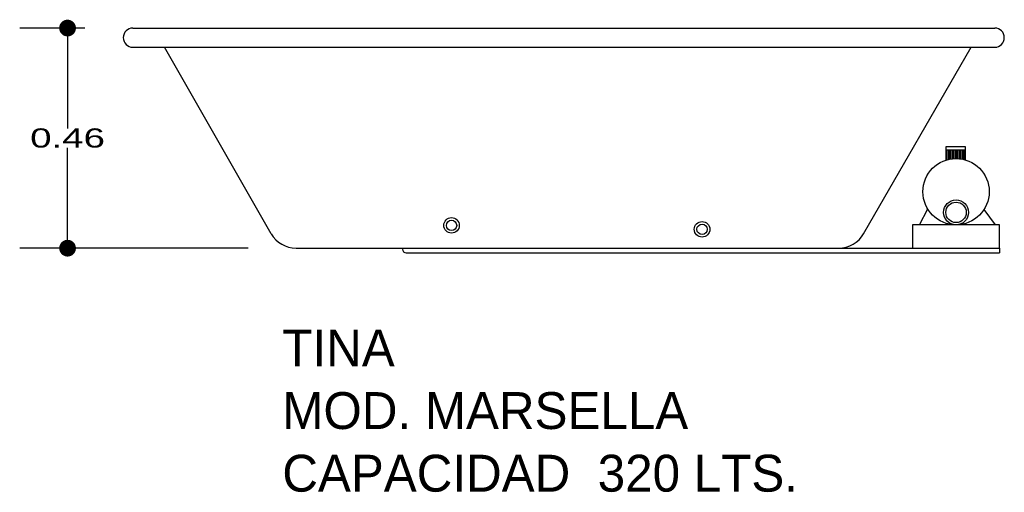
# Model space of a CAD drawing. Header units: millimetres. Extents: x 171.39 to 173.44, y 140.43 to 141.42.
import ezdxf

# ---------------------------------------------------------------- set-up
doc = ezdxf.new("R2010")
doc.units = ezdxf.units.MM
for name, color, linetype in [('cotas', 3, 'Continuous'), ('limies2', 2, 'Continuous'), ('limites', 1, 'Continuous')]:
    doc.layers.add(name, color=color, linetype=linetype)
doc.styles.add('77', font='txt')
doc.styles.add('style1', font='ABALC.TTF', dxfattribs={"width": 1.5})
doc.dimstyles.new('cotas1', dxfattribs={"dimtxt": 0.04, "dimasz": 0.035, "dimexe": 0.1, "dimexo": 0.1, "dimgap": 0, "dimtad": 0, "dimtih": 1, "dimtoh": 1, "dimzin": 1, "dimdsep": 46, "dimtxsty": 'style1', "dimblk": 'DOT', "dimcen": 0.2, "dimadec": 0, "dimazin": 0, "dimtm": 1e-09, "dimtfac": 1, "dimtix": 1, "dimtmove": 0, "dimatfit": 3, "dimfxl": 0, "dimarcsym": 0})

# ---------------------------------------------------------------- blocks, each defined once
blk = doc.blocks.new('_Dot')
at = {"layer": 'limies2', "color": 0, "lineweight": -2}
blk.add_line((-0.5, 0), (-1, 0), dxfattribs=at)
at = {"layer": 'limies2', "color": 0, "const_width": 0.5}
blk.add_lwpolyline([(-0.25, 0, 1), (0.25, 0, 1)], format="xyb", close=True, dxfattribs=at)
blk = doc.blocks.new('*D1')
at = {"layer": 'cotas', "color": 0, "lineweight": -2}
for p, q in [((171.5215, 141.4015), (171.3851, 141.4015)), ((171.4851, 141.3665), (171.4851, 141.1918)), ((171.4851, 140.9765), (171.4851, 141.1512)), ((171.8625, 140.9415), (171.3851, 140.9415))]:
    blk.add_line(p, q, dxfattribs=at)
at = {"layer": 'Defpoints', "color": 0}
for p in [(171.4851, 141.4015), (171.6215, 141.4015), (171.9625, 140.9415)]:
    blk.add_point(p, dxfattribs=at)
at = {"layer": 'cotas', "color": 0, "lineweight": -2, "xscale": 0.035, "yscale": 0.035, "zscale": 0.035}
for p, rotation in [((171.4851, 141.4015), 90), ((171.4851, 140.9415), 270)]:
    blk.add_blockref('_Dot', p, dxfattribs=dict(at, rotation=rotation))
at = {"layer": 'cotas', "color": 0, "insert": (171.4851, 141.1715), "char_height": 0.04, "attachment_point": 5, "style": 'style1'}
blk.add_mtext('0.46', dxfattribs=at)

msp = doc.modelspace()

# ---------------------------------------------------------------- hatches: boundary and pattern name
at = {"layer": 'limites'}
h = msp.add_hatch(dxfattribs=at)
h.set_pattern_fill('LINE', color=256, scale=0.000968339, angle=90, style=0)
h.set_pattern_definition([(90, (-19.45197, -61.3394456), (-0.003074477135, 2e-19), [])])
h.paths.add_polyline_path([(173.3599, 141.1259), (173.3599, 141.147), (173.32, 141.147), (173.32, 141.1255, -0.14758)])

# ---------------------------------------------------------------- linework, layer by layer
at = {"layer": 'limies2'}
for p, q in [((171.6215, 141.4015), (173.4215, 141.4015)), ((171.6215, 141.3615), (173.4215, 141.3615)), ((171.9104, 140.9717), (171.6876, 141.3615)), ((173.1477, 140.9716), (173.3721, 141.3615)), ((171.9625, 140.9415), (173.0957, 140.9415)), ((172.1925, 140.9315), (173.0957, 140.9315)), ((173.0957, 140.9415), (173.4317, 140.9415)), ((173.0957, 140.9315), (173.4317, 140.9315)), ((173.4317, 140.9415), (173.4317, 140.9315))]:
    msp.add_line(p, q, dxfattribs=at)
for centre, radius in [((172.287, 140.9892), 0.0162), ((172.287, 140.9892), 0.0108), ((172.8103, 140.9809), 0.0162), ((172.8103, 140.9809), 0.0108)]:
    msp.add_circle(centre, radius, dxfattribs=at)
for centre, radius, start, end in [((171.6215, 141.3815), 0.02, 90, 270), ((173.4215, 141.3815), 0.02, 270, 90), ((171.9625, 141.0015), 0.06, 209.7538, 270), ((173.0957, 141.0015), 0.06, 270, 330.0736), ((172.1925, 140.9395), 0.008, 180, 270)]:
    msp.add_arc(centre, radius, start, end, dxfattribs=at)
at = {"layer": 'limites'}
for p, q in [((173.32, 141.1251), (173.32, 141.1537)), ((173.32, 141.1537), (173.3599, 141.1537)), ((173.3599, 141.1537), (173.3599, 141.1251)), ((173.32, 141.147), (173.3599, 141.147)), ((173.2642, 140.9904), (173.2816, 141.0236)), ((173.399, 141.0224), (173.4225, 140.9904))]:
    msp.add_line(p, q, dxfattribs=at)
msp.add_lwpolyline([(173.2497, 140.9415), (173.4317, 140.9415), (173.4317, 140.9904), (173.2497, 140.9904)], close=True, dxfattribs=at)
for centre, radius in [((173.3407, 141.0595), 0.0692), ((173.3407, 141.0163), 0.026), ((173.3407, 141.0163), 0.0213)]:
    msp.add_circle(centre, radius, dxfattribs=at)

# ---------------------------------------------------------------- texts
at = {"layer": 'limies2', "style": '77'}
for s, height, p in [('TINA', 0.07708, (171.9336, 140.6944)), ('MOD. MARSELLA', 0.077085, (171.9336, 140.5636)), ('CAPACIDAD  320 LTS.', 0.077085, (171.9336, 140.4327))]:
    msp.add_text(s, height=height, dxfattribs=at).set_placement(p)

# ---------------------------------------------------------------- dimensions: what is measured, and where the dimension line sits
at = {"layer": 'cotas'}
dim = msp.add_linear_dim(base=(171.4851, 141.4015), p1=(171.9625, 140.9415), p2=(171.6215, 141.4015), angle=90, dimstyle='cotas1', dxfattribs=at)
dim.commit()
dim.dimension.update_dxf_attribs({"geometry": '*D1', "text_midpoint": (171.4851, 141.1715)})

doc.saveas('drawing.dxf')
